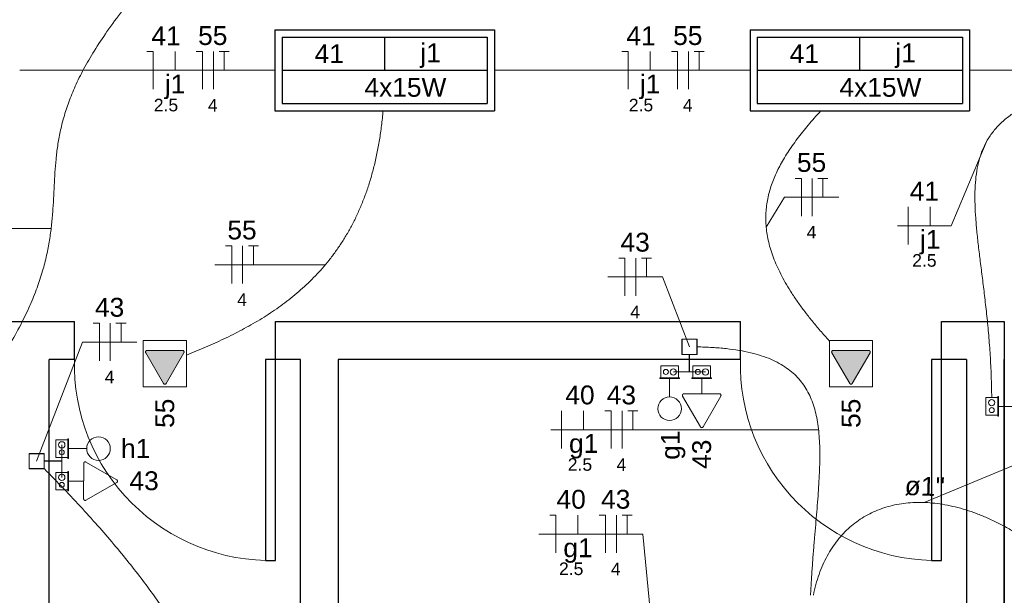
# Model space of a CAD drawing. Header units: millimetres. Extents: x -8 to 220, y -114 to 51.
# Tile 55 of 82: x 29.29 to 33.21, y 40.71 to 43. Entities that reach past the tile are written whole.
import ezdxf

# ---------------------------------------------------------------- set-up
doc = ezdxf.new("R2010")
doc.units = ezdxf.units.MM
doc.header["$MEASUREMENT"] = 0
for name, color, linetype, lineweight in [('0.1', 1, 'Continuous', 9), ('EL-Condutos', 4, 'Continuous', 5), ('EL-Conexões', 9, 'Continuous', 5), ('EL-Fios (Fase 1)', 7, 'Continuous', 5), ('EL-Fios (Neutro)', 7, 'Continuous', 5), ('EL-Fios (Retorno)', 7, 'Continuous', 5), ('EL-Fios (Terra)', 7, 'Continuous', 5), ('EL-Interruptor', 5, 'Continuous', 5), ('EL-Textos conduto', 7, 'Continuous', 5), ('EL-Textos fios', 7, 'Continuous', 5), ('EL-Tomadas', 4, 'Continuous', 5), ('IFC-Caixa de passagem-Contorno', 44, 'Continuous', 5), ('Textos', 7, 'Continuous', 5)]:
    doc.layers.add(name, color=color, linetype=linetype, lineweight=lineweight)
for name, color, linetype in [('Arq-parede-alta', 5, 'Continuous'), ('P-SIMBOL', 5, 'Continuous'), ('parede', 5, 'Continuous'), ('porta', 3, 'Continuous')]:
    doc.layers.add(name, color=color, linetype=linetype)
doc.styles.add('Arial', font='arial.ttf')

msp = doc.modelspace()

# ---------------------------------------------------------------- hatches: boundary and pattern name
at = {"layer": 'EL-Tomadas', "linetype": 'Continuous'}
for points in [[(29.8748, 41.5507), (29.9456, 41.6733), (29.9461, 41.6783), (29.9404, 41.6823), (29.7988, 41.6823), (29.7936, 41.6793), (29.7936, 41.6733), (29.8644, 41.5507), (29.8696, 41.5477)], [(32.605, 41.5507), (32.6757, 41.6733), (32.6762, 41.6783), (32.6706, 41.6823), (32.5289, 41.6823), (32.5237, 41.6793), (32.5237, 41.6733), (32.5946, 41.5507), (32.5998, 41.5477)]]:
    msp.add_hatch(color=256, dxfattribs=at).paths.add_polyline_path(points)

# ---------------------------------------------------------------- linework, layer by layer
at = {"layer": '0.1', "color": 8}
msp.add_lwpolyline([(32.9598, 40.8468, -0.429311), (32.1598, 41.6468), (32.1598, 41.6468)], format="xyb", dxfattribs=at)
msp.add_arc((30.2898, 41.6268), 0.7803, 178.5312, 271.4688, dxfattribs=at)
at = {"layer": 'Arq-parede-alta', "color": 8, "ltscale": 0.03}
for p, q in [((29.1558, 41.7968), (29.5098, 41.7968)), ((30.3098, 41.7968), (32.1598, 41.7968)), ((32.1598, 41.6468), (32.1598, 41.7968)), ((32.1598, 41.6468), (30.5598, 41.6468))]:
    msp.add_line(p, q, dxfattribs=at)
msp.add_lwpolyline([(29.4098, 39.9968), (29.4098, 41.6468)], dxfattribs=at)
at = {"layer": 'EL-Condutos', "linetype": 'Continuous'}
for points in [[(28.7403, 41.0584), (28.8591, 41.1872), (28.9631, 41.3065), (29.0533, 41.4172), (29.1307, 41.5197), (29.1964, 41.6148), (29.2513, 41.7029), (29.2964, 41.7848), (29.3328, 41.8609), (29.3614, 41.932), (29.3833, 41.9986), (29.3995, 42.0613), (29.4109, 42.1208), (29.4186, 42.1776), (29.4237, 42.2324), (29.427, 42.2857), (29.4296, 42.3382), (29.4326, 42.3905), (29.4369, 42.4432), (29.4435, 42.4968), (29.4535, 42.5521), (29.4678, 42.6095), (29.4874, 42.6698), (29.5134, 42.7335), (29.5468, 42.8012), (29.5886, 42.8735), (29.6397, 42.9511), (29.7013, 43.0345), (29.7742, 43.1244), (29.8595, 43.2213), (29.9583, 43.3259)], [(30.3087, 42.7968), (30.2676, 42.7968), (30.228, 42.7968), (30.1898, 42.7968), (30.1529, 42.7968), (30.1171, 42.7968), (30.0824, 42.7968), (30.0487, 42.7968), (30.0158, 42.7968), (29.9837, 42.7968), (29.9522, 42.7968), (29.9212, 42.7968), (29.8907, 42.7968), (29.8605, 42.7968), (29.8305, 42.7968), (29.8006, 42.7968), (29.7707, 42.7968), (29.7407, 42.7968), (29.7105, 42.7968), (29.68, 42.7968), (29.649, 42.7968), (29.6176, 42.7968), (29.5855, 42.7968), (29.5526, 42.7968), (29.5189, 42.7968), (29.4843, 42.7968), (29.4486, 42.7968), (29.4117, 42.7968), (29.3736, 42.7968), (29.3341, 42.7968), (29.2931, 42.7968)], [(32.1987, 42.7968), (32.1576, 42.7968), (32.118, 42.7968), (32.0798, 42.7968), (32.0429, 42.7968), (32.0071, 42.7968), (31.9724, 42.7968), (31.9387, 42.7968), (31.9058, 42.7968), (31.8737, 42.7968), (31.8422, 42.7968), (31.8112, 42.7968), (31.7807, 42.7968), (31.7505, 42.7968), (31.7205, 42.7968), (31.6906, 42.7968), (31.6607, 42.7968), (31.6307, 42.7968), (31.6005, 42.7968), (31.57, 42.7968), (31.539, 42.7968), (31.5076, 42.7968), (31.4755, 42.7968), (31.4426, 42.7968), (31.4089, 42.7968), (31.3743, 42.7968), (31.3386, 42.7968), (31.3017, 42.7968), (31.2636, 42.7968), (31.2241, 42.7968), (31.1831, 42.7968)], [(34.0887, 42.7968), (34.0476, 42.7968), (34.008, 42.7968), (33.9698, 42.7968), (33.9329, 42.7968), (33.8971, 42.7968), (33.8624, 42.7968), (33.8287, 42.7968), (33.7958, 42.7968), (33.7637, 42.7968), (33.7322, 42.7968), (33.7012, 42.7968), (33.6707, 42.7968), (33.6405, 42.7968), (33.6105, 42.7968), (33.5806, 42.7968), (33.5507, 42.7968), (33.5207, 42.7968), (33.4905, 42.7968), (33.46, 42.7968), (33.429, 42.7968), (33.3976, 42.7968), (33.3655, 42.7968), (33.3326, 42.7968), (33.2989, 42.7968), (33.2643, 42.7968), (33.2286, 42.7968), (33.1917, 42.7968), (33.1536, 42.7968), (33.1141, 42.7968), (33.0731, 42.7968)], [(33.1597, 41.4943), (33.1578, 41.5806), (33.1536, 41.6633), (33.1476, 41.7428), (33.1403, 41.8189), (33.1321, 41.8917), (33.1237, 41.9613), (33.1153, 42.0277), (33.1077, 42.091), (33.1011, 42.1512), (33.0962, 42.2084), (33.0933, 42.2625), (33.0931, 42.3138), (33.0959, 42.3621), (33.1023, 42.4076), (33.1127, 42.4504), (33.1277, 42.4903), (33.1476, 42.5276), (33.1731, 42.5623), (33.2046, 42.5943), (33.2426, 42.6238), (33.2875, 42.6507), (33.3399, 42.6753), (33.4002, 42.6974), (33.469, 42.7171), (33.5467, 42.7346), (33.6338, 42.7498), (33.7308, 42.7627), (33.8381, 42.7735), (33.9563, 42.7822), (34.0859, 42.7888)], [(29.956, 41.6636), (29.9936, 41.679), (30.0311, 41.6948), (30.0682, 41.7113), (30.105, 41.7283), (30.1413, 41.7461), (30.1772, 41.7647), (30.2126, 41.7841), (30.2474, 41.8045), (30.2815, 41.8259), (30.3149, 41.8483), (30.3475, 41.8719), (30.3793, 41.8967), (30.4102, 41.9228), (30.4401, 41.9503), (30.469, 41.9792), (30.4968, 42.0097), (30.5235, 42.0417), (30.5489, 42.0754), (30.5731, 42.1109), (30.596, 42.1481), (30.6175, 42.1872), (30.6375, 42.2283), (30.656, 42.2714), (30.673, 42.3166), (30.6883, 42.364), (30.7019, 42.4136), (30.7137, 42.4655), (30.7238, 42.5198), (30.7319, 42.5766), (30.7381, 42.636)], [(32.5129, 41.7209), (32.4776, 41.7609), (32.4452, 41.7997), (32.4156, 41.8374), (32.3888, 41.874), (32.3647, 41.9096), (32.3433, 41.9443), (32.3245, 41.9781), (32.3082, 42.011), (32.2945, 42.0432), (32.2831, 42.0747), (32.2742, 42.1055), (32.2676, 42.1356), (32.2632, 42.1652), (32.261, 42.1943), (32.261, 42.223), (32.2631, 42.2512), (32.2672, 42.2791), (32.2733, 42.3067), (32.2813, 42.3341), (32.2911, 42.3613), (32.3028, 42.3883), (32.3162, 42.4153), (32.3312, 42.4423), (32.348, 42.4693), (32.3662, 42.4965), (32.386, 42.5237), (32.4073, 42.5512), (32.4299, 42.5789), (32.4539, 42.6069), (32.4792, 42.6353)], [(31.9575, 41.6968), (31.9575, 41.6968), (31.9575, 41.6968), (31.9574, 41.6968), (31.9574, 41.6968), (31.9573, 41.6968), (31.9573, 41.6968), (31.9573, 41.6968), (31.9572, 41.6968), (31.9572, 41.6968), (31.9572, 41.6968), (31.9572, 41.6968), (31.9571, 41.6968), (31.9571, 41.6968), (31.9571, 41.6968), (31.9571, 41.6968), (31.957, 41.6968), (31.957, 41.6968), (31.957, 41.6968), (31.957, 41.6968), (31.9569, 41.6968), (31.9569, 41.6968), (31.9569, 41.6968), (31.9569, 41.6968), (31.9568, 41.6968), (31.9568, 41.6968), (31.9567, 41.6968), (31.9567, 41.6968), (31.9567, 41.6968), (31.9566, 41.6968), (31.9566, 41.6968)], [(31.9872, 41.6965), (32.048, 41.6942), (32.1038, 41.6894), (32.1547, 41.6823), (32.201, 41.6729), (32.2428, 41.6611), (32.2804, 41.6471), (32.314, 41.6308), (32.3437, 41.6123), (32.3698, 41.5917), (32.3925, 41.5689), (32.4119, 41.5439), (32.4283, 41.5169), (32.4419, 41.4878), (32.4529, 41.4567), (32.4615, 41.4236), (32.4679, 41.3885), (32.4723, 41.3515), (32.4748, 41.3125), (32.4758, 41.2718), (32.4754, 41.2291), (32.4737, 41.1847), (32.4711, 41.1385), (32.4677, 41.0905), (32.4637, 41.0408), (32.4594, 40.9895), (32.4548, 40.9364), (32.4503, 40.8818), (32.446, 40.8256), (32.4421, 40.7678), (32.4388, 40.7085)], [(29.3598, 41.2425), (29.3598, 41.2424), (29.3598, 41.2424), (29.3598, 41.2423), (29.3598, 41.2423), (29.3598, 41.2423), (29.3598, 41.2422), (29.3598, 41.2422), (29.3598, 41.2422), (29.3598, 41.2421), (29.3598, 41.2421), (29.3598, 41.2421), (29.3598, 41.2421), (29.3598, 41.242), (29.3598, 41.242), (29.3598, 41.242), (29.3598, 41.242), (29.3598, 41.2419), (29.3598, 41.2419), (29.3598, 41.2419), (29.3598, 41.2418), (29.3598, 41.2418), (29.3598, 41.2418), (29.3598, 41.2418), (29.3598, 41.2417), (29.3598, 41.2417), (29.3598, 41.2417), (29.3598, 41.2416), (29.3598, 41.2416), (29.3598, 41.2415), (29.3598, 41.2415)], [(29.3894, 41.2127), (29.468, 41.1317), (29.5417, 41.0528), (29.6106, 40.9761), (29.6748, 40.9014), (29.7342, 40.8287), (29.789, 40.7579), (29.8393, 40.6889), (29.8851, 40.6218), (29.9266, 40.5564), (29.9638, 40.4926), (29.9967, 40.4305), (30.0256, 40.3699), (30.0503, 40.3108), (30.0711, 40.2531), (30.088, 40.1968), (30.1011, 40.1417), (30.1105, 40.0879), (30.1162, 40.0352), (30.1183, 39.9836), (30.1169, 39.9331), (30.112, 39.8835), (30.1039, 39.8348), (30.0925, 39.787), (30.0779, 39.74), (30.0602, 39.6937), (30.0394, 39.648), (30.0157, 39.603), (29.9892, 39.5584), (29.9599, 39.5143), (29.9278, 39.4707)], [(32.45, 40.7082), (32.4603, 40.751), (32.4729, 40.7914), (32.488, 40.8291), (32.5052, 40.8642), (32.5247, 40.8968), (32.5462, 40.9267), (32.5697, 40.954), (32.5952, 40.9786), (32.6224, 41.0005), (32.6513, 41.0197), (32.6819, 41.0362), (32.714, 41.05), (32.7475, 41.061), (32.7823, 41.0692), (32.8185, 41.0747), (32.8558, 41.0774), (32.8941, 41.0772), (32.9335, 41.0742), (32.9737, 41.0683), (33.0148, 41.0596), (33.0565, 41.048), (33.0989, 41.0334), (33.1418, 41.016), (33.1851, 40.9956), (33.2288, 40.9722), (33.2727, 40.9459), (33.3168, 40.9165), (33.361, 40.8842), (33.4051, 40.8488), (33.4491, 40.8103)]]:
    msp.add_spline(points, degree=3, dxfattribs=at)
at = {"layer": 'EL-Conexões'}
for p, q in [((31.9566, 41.6668), (31.9566, 41.5968)), ((31.9575, 41.6668), (31.9575, 41.5968)), ((31.9575, 41.5968), (31.8932, 41.5968)), ((31.9566, 41.5968), (32.0209, 41.5968)), ((29.4598, 41.2425), (29.4598, 41.3068)), ((29.3898, 41.2425), (29.4598, 41.2425)), ((29.3898, 41.2415), (29.4598, 41.2415)), ((29.4598, 41.2415), (29.4598, 41.1772))]:
    msp.add_line(p, q, dxfattribs=at)
for points in [[(31.9866, 41.7268), (31.9866, 41.6668), (31.9266, 41.6668), (31.9266, 41.7268), (31.9866, 41.7268)], [(31.9875, 41.7268), (31.9875, 41.6668), (31.9275, 41.6668), (31.9275, 41.7268), (31.9875, 41.7268)], [(29.3298, 41.2725), (29.3898, 41.2725), (29.3898, 41.2125), (29.3298, 41.2125), (29.3298, 41.2725)], [(29.3298, 41.2715), (29.3898, 41.2715), (29.3898, 41.2115), (29.3298, 41.2115), (29.3298, 41.2715)]]:
    msp.add_lwpolyline(points, dxfattribs=at)
at = {"layer": 'EL-Fios (Fase 1)'}
for p, q in [((30.063, 42.7218), (30.063, 42.8718)), ((31.953, 42.7218), (31.953, 42.8718)), ((32.4455, 42.2169), (32.4455, 42.3669)), ((32.8277, 42.1037), (32.8277, 42.2537)), ((30.1794, 41.9483), (30.1794, 42.0983)), ((31.7435, 41.8996), (31.7435, 42.0496)), ((29.6526, 41.6407), (29.6526, 41.7907)), ((31.4486, 41.2919), (31.4486, 41.4419)), ((31.6888, 41.2919), (31.6888, 41.4419)), ((31.6663, 40.8769), (31.6663, 41.0269))]:
    msp.add_line(p, q, dxfattribs=at)
at = {"layer": 'EL-Fios (Neutro)'}
for p, q in [((29.7978, 42.8718), (29.8228, 42.8718)), ((29.8228, 42.7218), (29.8228, 42.8718)), ((29.9951, 42.8718), (30.0201, 42.8718)), ((30.0201, 42.7218), (30.0201, 42.8718)), ((31.6878, 42.8718), (31.7128, 42.8718)), ((31.7128, 42.7218), (31.7128, 42.8718)), ((31.8851, 42.8718), (31.9101, 42.8718)), ((31.9101, 42.7218), (31.9101, 42.8718)), ((32.3776, 42.3669), (32.4026, 42.3669)), ((32.4026, 42.2169), (32.4026, 42.3669)), ((30.1116, 42.0983), (30.1366, 42.0983)), ((30.1366, 41.9483), (30.1366, 42.0983)), ((31.6756, 42.0496), (31.7006, 42.0496)), ((31.7006, 41.8996), (31.7006, 42.0496)), ((29.5848, 41.7907), (29.6098, 41.7907)), ((29.6098, 41.6407), (29.6098, 41.7907)), ((31.6209, 41.4419), (31.6459, 41.4419)), ((31.6459, 41.2919), (31.6459, 41.4419)), ((31.4011, 41.0269), (31.4261, 41.0269)), ((31.4261, 40.8769), (31.4261, 41.0269)), ((31.5984, 41.0269), (31.6234, 41.0269)), ((31.6234, 40.8769), (31.6234, 41.0269))]:
    msp.add_line(p, q, dxfattribs=at)
at = {"layer": 'EL-Fios (Retorno)'}
for p, q in [((29.9103, 42.7968), (29.9103, 42.8718)), ((31.8003, 42.7968), (31.8003, 42.8718)), ((32.9152, 42.1787), (32.9152, 42.2537)), ((31.5361, 41.3669), (31.5361, 41.4419)), ((31.5136, 40.9519), (31.5136, 41.0269))]:
    msp.add_line(p, q, dxfattribs=at)
at = {"layer": 'EL-Fios (Terra)'}
for points in [[(30.1058, 42.7968), (30.1058, 42.8718), (30.0858, 42.8718), (30.1258, 42.8718)], [(31.9958, 42.7968), (31.9958, 42.8718), (31.9758, 42.8718), (32.0158, 42.8718)], [(32.4883, 42.2919), (32.4883, 42.3669), (32.4683, 42.3669), (32.5083, 42.3669)], [(30.2223, 42.0233), (30.2223, 42.0983), (30.2023, 42.0983), (30.2423, 42.0983)], [(31.7864, 41.9746), (31.7864, 42.0496), (31.7664, 42.0496), (31.8064, 42.0496)], [(29.6955, 41.7157), (29.6955, 41.7907), (29.6755, 41.7907), (29.7155, 41.7907)], [(31.7317, 41.3669), (31.7317, 41.4419), (31.7117, 41.4419), (31.7517, 41.4419)], [(31.7092, 40.9519), (31.7092, 41.0269), (31.6892, 41.0269), (31.7292, 41.0269)]]:
    msp.add_lwpolyline(points, dxfattribs=at)
at = {"layer": 'EL-Interruptor'}
for p, q in [((31.8782, 41.4974), (31.8782, 41.57)), ((33.2592, 41.4598), (33.1866, 41.4598)), ((29.5592, 41.2918), (29.4866, 41.2918))]:
    msp.add_line(p, q, dxfattribs=at)
for centre in [(31.8782, 41.4505), (29.606, 41.2918)]:
    msp.add_circle(centre, 0.0469, dxfattribs=at)
at = {"layer": 'EL-Textos fios'}
for p, q in [((33.1371, 42.5096), (32.9988, 42.1787)), ((32.2624, 42.1731), (32.3347, 42.2919)), ((32.3347, 42.2919), (32.5512, 42.2919)), ((29.4175, 42.1677), (29.249, 42.1677)), ((32.7848, 42.1787), (32.9988, 42.1787)), ((30.0687, 42.0233), (30.2851, 42.0233)), ((30.5084, 42.0233), (30.2851, 42.0233)), ((31.6328, 41.9746), (31.8492, 41.9746)), ((31.9571, 41.6968), (31.8492, 41.9746)), ((29.3598, 41.242), (29.5419, 41.7157)), ((29.5419, 41.7157), (29.7584, 41.7157)), ((32.891, 41.0773), (33.6898, 41.4082)), ((31.4058, 41.3669), (31.7945, 41.3669)), ((32.4707, 41.3669), (31.7945, 41.3669)), ((31.3583, 40.9519), (31.772, 40.9519)), ((31.8098, 40.5467), (31.772, 40.9519))]:
    msp.add_line(p, q, dxfattribs=at)
at = {"layer": 'EL-Tomadas'}
for p, q in [((29.7988, 41.6823), (29.9404, 41.6823)), ((32.5289, 41.6823), (32.6706, 41.6823)), ((29.8644, 41.5507), (29.7936, 41.6733)), ((29.9456, 41.6733), (29.8748, 41.5507)), ((32.5946, 41.5507), (32.5237, 41.6733)), ((32.6757, 41.6733), (32.605, 41.5507)), ((32.0059, 41.5097), (32.0059, 41.57)), ((32.0007, 41.378), (31.9298, 41.5007)), ((31.935, 41.5097), (32.0767, 41.5097)), ((32.0819, 41.5007), (32.0111, 41.378)), ((29.5468, 41.0913), (29.5469, 41.233)), ((29.5559, 41.2382), (29.6785, 41.1674)), ((29.5469, 41.1622), (29.4866, 41.1622)), ((29.6785, 41.157), (29.5558, 41.0861))]:
    msp.add_line(p, q, dxfattribs=at)
for points in [[(29.9556, 41.5377), (29.9556, 41.7223), (29.7836, 41.7223), (29.7836, 41.5377), (29.9556, 41.5377)], [(32.6857, 41.5377), (32.6857, 41.7223), (32.5137, 41.7223), (32.5137, 41.5377), (32.6857, 41.5377)], [(29.7988, 41.6823), (29.7981, 41.6823), (29.7974, 41.6822), (29.7968, 41.682), (29.7961, 41.6817), (29.7955, 41.6814), (29.7949, 41.6809), (29.7944, 41.6805), (29.794, 41.6799), (29.7936, 41.6793), (29.7933, 41.6787), (29.7931, 41.6781), (29.7929, 41.6774), (29.7928, 41.6767), (29.7928, 41.676), (29.7929, 41.6753), (29.7931, 41.6746), (29.7933, 41.674), (29.7936, 41.6733)], [(29.9456, 41.6733), (29.9459, 41.6739), (29.9462, 41.6746), (29.9463, 41.6752), (29.9464, 41.6759), (29.9464, 41.6766), (29.9463, 41.6773), (29.9462, 41.678), (29.9459, 41.6787), (29.9456, 41.6793), (29.9452, 41.6799), (29.9448, 41.6804), (29.9443, 41.6809), (29.9437, 41.6813), (29.9431, 41.6816), (29.9425, 41.6819), (29.9418, 41.6821), (29.9411, 41.6822), (29.9404, 41.6823)], [(32.5289, 41.6823), (32.5282, 41.6823), (32.5275, 41.6822), (32.5269, 41.682), (32.5262, 41.6817), (32.5256, 41.6814), (32.5251, 41.6809), (32.5246, 41.6805), (32.5241, 41.6799), (32.5237, 41.6793), (32.5234, 41.6787), (32.5232, 41.6781), (32.523, 41.6774), (32.5229, 41.6767), (32.5229, 41.676), (32.523, 41.6753), (32.5232, 41.6746), (32.5234, 41.674), (32.5237, 41.6733)], [(32.6757, 41.6733), (32.6761, 41.6739), (32.6763, 41.6746), (32.6765, 41.6752), (32.6765, 41.6759), (32.6765, 41.6766), (32.6765, 41.6773), (32.6763, 41.678), (32.6761, 41.6787), (32.6757, 41.6793), (32.6754, 41.6799), (32.6749, 41.6804), (32.6744, 41.6809), (32.6738, 41.6813), (32.6732, 41.6816), (32.6726, 41.6819), (32.6719, 41.6821), (32.6712, 41.6822), (32.6706, 41.6823)], [(29.8644, 41.5507), (29.8648, 41.5501), (29.8653, 41.5495), (29.8658, 41.5491), (29.8663, 41.5486), (29.8669, 41.5483), (29.8676, 41.548), (29.8683, 41.5478), (29.8689, 41.5477), (29.8696, 41.5477), (29.8703, 41.5477), (29.871, 41.5478), (29.8717, 41.548), (29.8723, 41.5483), (29.8729, 41.5486), (29.8735, 41.5491), (29.874, 41.5495), (29.8745, 41.5501), (29.8748, 41.5507)], [(32.5946, 41.5507), (32.5949, 41.5501), (32.5954, 41.5495), (32.5959, 41.5491), (32.5965, 41.5486), (32.5971, 41.5483), (32.5977, 41.548), (32.5984, 41.5478), (32.5991, 41.5477), (32.5998, 41.5477), (32.6005, 41.5477), (32.6011, 41.5478), (32.6018, 41.548), (32.6025, 41.5483), (32.6031, 41.5486), (32.6036, 41.5491), (32.6041, 41.5495), (32.6046, 41.5501), (32.605, 41.5507)], [(31.935, 41.5097), (31.9343, 41.5097), (31.9337, 41.5096), (31.933, 41.5094), (31.9324, 41.5091), (31.9317, 41.5087), (31.9312, 41.5083), (31.9307, 41.5078), (31.9302, 41.5073), (31.9298, 41.5067), (31.9295, 41.5061), (31.9293, 41.5054), (31.9291, 41.5048), (31.9291, 41.5041), (31.9291, 41.5034), (31.9291, 41.5027), (31.9293, 41.502), (31.9295, 41.5013), (31.9298, 41.5007)], [(32.0819, 41.5007), (32.0822, 41.5013), (32.0824, 41.5019), (32.0826, 41.5026), (32.0827, 41.5033), (32.0827, 41.504), (32.0826, 41.5047), (32.0824, 41.5054), (32.0822, 41.506), (32.0819, 41.5067), (32.0815, 41.5072), (32.081, 41.5078), (32.0805, 41.5082), (32.08, 41.5087), (32.0794, 41.509), (32.0787, 41.5093), (32.0781, 41.5095), (32.0774, 41.5096), (32.0767, 41.5097)], [(32.0007, 41.378), (32.0011, 41.3774), (32.0015, 41.3769), (32.002, 41.3764), (32.0026, 41.376), (32.0032, 41.3757), (32.0038, 41.3754), (32.0045, 41.3752), (32.0052, 41.3751), (32.0059, 41.375), (32.0066, 41.3751), (32.0073, 41.3752), (32.0079, 41.3754), (32.0086, 41.3757), (32.0092, 41.376), (32.0097, 41.3764), (32.0102, 41.3769), (32.0107, 41.3774), (32.0111, 41.378)], [(29.5559, 41.2382), (29.5553, 41.2385), (29.5546, 41.2387), (29.5539, 41.2389), (29.5532, 41.239), (29.5526, 41.239), (29.5519, 41.2389), (29.5512, 41.2387), (29.5505, 41.2385), (29.5499, 41.2382), (29.5493, 41.2378), (29.5488, 41.2373), (29.5483, 41.2368), (29.5479, 41.2363), (29.5475, 41.2357), (29.5473, 41.235), (29.5471, 41.2344), (29.5469, 41.2337), (29.5469, 41.233)], [(29.6785, 41.157), (29.6791, 41.1574), (29.6796, 41.1578), (29.6801, 41.1583), (29.6805, 41.1589), (29.6809, 41.1595), (29.6812, 41.1601), (29.6814, 41.1608), (29.6815, 41.1615), (29.6815, 41.1622), (29.6815, 41.1629), (29.6814, 41.1636), (29.6812, 41.1642), (29.6809, 41.1649), (29.6805, 41.1655), (29.6801, 41.166), (29.6796, 41.1665), (29.6791, 41.167), (29.6785, 41.1674)], [(29.5468, 41.0913), (29.5469, 41.0907), (29.547, 41.09), (29.5472, 41.0893), (29.5475, 41.0887), (29.5478, 41.088), (29.5482, 41.0875), (29.5487, 41.087), (29.5492, 41.0865), (29.5498, 41.0861), (29.5505, 41.0858), (29.5511, 41.0856), (29.5518, 41.0854), (29.5525, 41.0854), (29.5532, 41.0854), (29.5539, 41.0854), (29.5546, 41.0856), (29.5552, 41.0858), (29.5558, 41.0861)]]:
    msp.add_lwpolyline(points, dxfattribs=at)
at = {"layer": 'IFC-Caixa de passagem-Contorno'}
for p, q in [((31.8432, 41.573), (31.8432, 41.6205)), ((31.8432, 41.6205), (31.9132, 41.6205)), ((31.9132, 41.573), (31.9132, 41.6205)), ((31.9709, 41.573), (31.9709, 41.6205)), ((31.9709, 41.6205), (32.0409, 41.6205)), ((32.0409, 41.573), (32.0409, 41.6205)), ((31.8392, 41.573), (31.9172, 41.573)), ((31.8392, 41.57), (31.8392, 41.573)), ((31.8392, 41.57), (31.9172, 41.57)), ((31.9172, 41.57), (31.9172, 41.573)), ((31.9669, 41.573), (32.0449, 41.573)), ((31.9669, 41.57), (31.9669, 41.573)), ((31.9669, 41.57), (32.0449, 41.57)), ((32.0449, 41.57), (32.0449, 41.573)), ((33.1361, 41.4248), (33.1361, 41.4948)), ((33.1836, 41.4948), (33.1361, 41.4948)), ((33.1836, 41.4208), (33.1836, 41.4988)), ((33.1866, 41.4988), (33.1836, 41.4988)), ((33.1866, 41.4208), (33.1866, 41.4988)), ((33.1836, 41.4248), (33.1361, 41.4248)), ((33.1866, 41.4208), (33.1836, 41.4208)), ((29.4836, 41.2528), (29.4836, 41.3308)), ((29.4866, 41.3308), (29.4836, 41.3308)), ((29.4866, 41.2528), (29.4866, 41.3308)), ((29.4361, 41.2568), (29.4361, 41.3268)), ((29.4836, 41.3268), (29.4361, 41.3268)), ((29.4836, 41.2568), (29.4361, 41.2568)), ((29.4866, 41.2528), (29.4836, 41.2528)), ((29.4361, 41.1272), (29.4361, 41.1972)), ((29.4836, 41.1972), (29.4361, 41.1972)), ((29.4836, 41.1232), (29.4836, 41.2012)), ((29.4866, 41.2012), (29.4836, 41.2012)), ((29.4866, 41.1232), (29.4866, 41.2012)), ((29.4836, 41.1272), (29.4361, 41.1272)), ((29.4866, 41.1232), (29.4836, 41.1232))]:
    msp.add_line(p, q, dxfattribs=at)
for centre, radius in [((31.8632, 41.5968), 0.00995), ((31.8932, 41.5968), 0.0125), ((31.9909, 41.5968), 0.00995), ((32.0209, 41.5968), 0.0125), ((33.1598, 41.4748), 0.0125), ((33.1598, 41.4448), 0.00995), ((29.4598, 41.3068), 0.0125), ((29.4598, 41.2768), 0.00995), ((29.4598, 41.1772), 0.0125), ((29.4598, 41.1472), 0.00995)]:
    msp.add_circle(centre, radius, dxfattribs=at)
at = {"layer": 'P-SIMBOL'}
for p, q in [((30.308, 42.958), (31.1816, 42.958)), ((30.308, 42.958), (30.308, 42.6355)), ((31.1816, 42.958), (31.1816, 42.6355)), ((32.198, 42.958), (33.0716, 42.958)), ((32.198, 42.958), (32.198, 42.6355)), ((33.0716, 42.958), (33.0716, 42.6355)), ((30.3368, 42.9293), (31.1528, 42.9293)), ((30.3368, 42.9293), (30.3368, 42.6643)), ((30.7448, 42.7968), (30.7448, 42.9293)), ((31.1528, 42.9293), (31.1528, 42.6643)), ((32.2268, 42.9293), (33.0428, 42.9293)), ((32.2268, 42.9293), (32.2268, 42.6643)), ((32.6348, 42.7968), (32.6348, 42.9293)), ((33.0428, 42.9293), (33.0428, 42.6643)), ((30.3368, 42.7968), (31.1528, 42.7968)), ((32.2268, 42.7968), (33.0428, 42.7968)), ((30.3368, 42.6643), (31.1528, 42.6643)), ((32.2268, 42.6643), (33.0428, 42.6643)), ((30.308, 42.6355), (31.1816, 42.6355)), ((32.198, 42.6355), (33.0716, 42.6355))]:
    msp.add_line(p, q, dxfattribs=at)
at = {"layer": 'parede', "color": 8}
for p, q in [((29.1558, 41.7968), (29.5098, 41.7968)), ((29.5098, 41.6468), (29.5098, 41.7968)), ((30.3098, 41.6468), (30.3098, 41.7968)), ((33.2098, 41.7968), (33.2098, 37.0967)), ((29.5098, 41.6468), (29.4098, 41.6468)), ((30.4098, 41.6468), (30.3098, 41.6468)), ((33.2098, 37.2467), (33.2098, 41.6468))]:
    msp.add_line(p, q, dxfattribs=at)
for points in [[(33.0598, 41.6468), (32.9598, 41.6468), (32.9598, 41.7968), (33.2098, 41.7968)], [(30.81, 37.0968), (30.1598, 37.0968), (30.1598, 37.2468), (30.4098, 37.2468), (30.4098, 41.6468)], [(30.5598, 41.6468), (30.5598, 37.2468), (30.81, 37.2468)], [(33.0598, 41.6468), (33.0598, 37.2467), (32.8098, 37.2467)]]:
    msp.add_lwpolyline(points, dxfattribs=at)
at = {"layer": 'porta', "color": 8}
for points in [[(30.3098, 40.8468), (30.3098, 41.6468), (30.2698, 41.6468), (30.2698, 40.8468)], [(32.9598, 40.8468), (32.9598, 41.6468), (32.9198, 41.6468), (32.9198, 40.8468)]]:
    msp.add_lwpolyline(points, close=True, dxfattribs=at)

# ---------------------------------------------------------------- texts
at = {"layer": 'EL-Textos conduto', "insert": (32.8918, 41.1026), "char_height": 0.075, "width": 0.318979, "attachment_point": 8, "rotation": 357.9946, "line_spacing_factor": 0.6, "style": 'Arial'}
msp.add_mtext('ø1"', dxfattribs=at)
at = {"layer": 'EL-Textos fios', "attachment_point": 8, "line_spacing_factor": 0.6, "style": 'Arial'}
for s, insert, char_height, width in [('41', (29.8744, 42.8965), 0.075, 0.233003), ('55', (30.0605, 42.8965), 0.075, 0.233003), ('41', (31.7644, 42.8965), 0.075, 0.233003), ('55', (31.9505, 42.8965), 0.075, 0.233003), ('j1', (29.9103, 42.682), 0.075, 0.163034), ('j1', (31.8003, 42.682), 0.075, 0.163034), ('2.5', (29.8744, 42.6328), 0.05, 0.194131), ('4', (30.0605, 42.6328), 0.05, 0.077668), ('2.5', (31.7644, 42.6328), 0.05, 0.194131), ('4', (31.9505, 42.6328), 0.05, 0.077668), ('55', (32.443, 42.3916), 0.075, 0.233003), ('41', (32.8918, 42.2785), 0.075, 0.233003), ('55', (30.1769, 42.123), 0.075, 0.233003), ('4', (32.443, 42.1279), 0.05, 0.077668), ('43', (31.741, 42.0744), 0.075, 0.233003), ('j1', (32.9152, 42.064), 0.075, 0.163034), ('2.5', (32.8918, 42.0147), 0.05, 0.194131), ('4', (30.1769, 41.8593), 0.05, 0.077668), ('43', (29.6501, 41.8155), 0.075, 0.233003), ('4', (31.741, 41.8106), 0.05, 0.077668), ('4', (29.6501, 41.5517), 0.05, 0.077668), ('40', (31.5215, 41.4667), 0.075, 0.233003), ('43', (31.6863, 41.4667), 0.075, 0.233003), ('g1', (31.5361, 41.2522), 0.075, 0.233003), ('2.5', (31.5215, 41.2029), 0.05, 0.194131), ('4', (31.6863, 41.2029), 0.05, 0.077668), ('40', (31.4865, 41.0516), 0.075, 0.233003), ('43', (31.6638, 41.0516), 0.075, 0.233003), ('g1', (31.5136, 40.8371), 0.075, 0.233003), ('2.5', (31.4865, 40.7879), 0.05, 0.194131), ('4', (31.6638, 40.7879), 0.05, 0.077668)]:
    msp.add_mtext(s, dxfattribs=dict(at, insert=insert, char_height=char_height, width=width))
at = {"layer": 'Textos', "char_height": 0.075, "attachment_point": 7, "line_spacing_factor": 0.6, "style": 'Arial'}
for s, insert, width in [('41', (30.4657, 42.8253), 0.233003), ('j1', (30.8865, 42.8063), 0.163034), ('41', (32.3557, 42.8253), 0.233003), ('j1', (32.7765, 42.8063), 0.163034), ('4x15W', (30.664, 42.6906), 0.652134), ('4x15W', (32.554, 42.6906), 0.652134), ('h1', (29.6954, 41.2548), 0.233003), ('43', (29.7291, 41.1253), 0.233003)]:
    msp.add_mtext(s, dxfattribs=dict(at, insert=insert, width=width))
at = {"layer": 'Textos', "char_height": 0.075, "width": 0.233003, "attachment_point": 9, "rotation": 90.0002, "line_spacing_factor": 0.6, "style": 'Arial'}
for s, insert in [('55', (29.908, 41.4904)), ('55', (32.6382, 41.4904)), ('g1', (31.941, 41.3637)), ('43', (32.044, 41.3275))]:
    msp.add_mtext(s, dxfattribs=dict(at, insert=insert))

doc.saveas('drawing.dxf')
